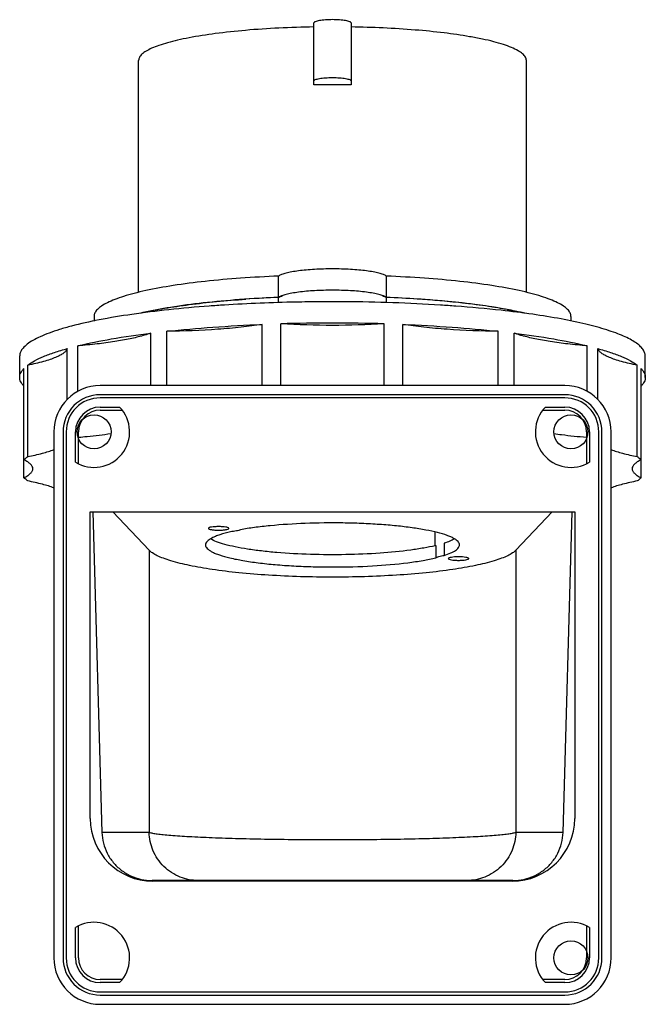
# Model space of a CAD drawing. Header units: millimetres. Extents: x 242 to 343, y -99 to 60.
import ezdxf

# ---------------------------------------------------------------- set-up
doc = ezdxf.new("R2010")
doc.units = ezdxf.units.MM
doc.header["$LTSCALE"] = 30.734
doc.layers.get('0').update_dxf_attribs({"linetype": 'CONTINUOUS'})

msp = doc.modelspace()

# ---------------------------------------------------------------- linework, layer by layer
at = {"color": 7, "linetype": 'Continuous'}
for p, q in [((289.71, 49.26), (289.71, 59.26)), ((295.71, 59.26), (295.71, 49.26)), ((261.41, 15.71), (261.41, 53.2)), ((324.01, 15.71), (324.01, 53.2)), ((284.01, 14.06), (284.01, 18.35)), ((301.41, 14.06), (301.41, 18.35)), ((254.21, 11.84), (254.21, 11.08)), ((331.21, 11.84), (331.21, 11.08)), ((281.35, 0.68), (281.35, 10.54)), ((284.38, 0.68), (284.38, 10.64)), ((301.04, 0.68), (301.04, 10.64)), ((304.07, 0.68), (304.07, 10.54)), ((263.38, 0.68), (263.38, 9.13)), ((265.95, 0.68), (265.95, 9.43)), ((319.47, 0.68), (319.47, 9.43)), ((322.04, 0.68), (322.04, 9.13)), ((249.88, -1.61), (249.88, 6.64)), ((251.6, -0.29), (251.6, 7.08)), ((333.82, -0.29), (333.82, 7.08)), ((335.54, -1.61), (335.54, 6.64)), ((242.21, 1.99), (242.21, 5.44)), ((343.21, 1.99), (343.21, 5.44)), ((242.9, -14.23), (242.9, 3.44)), ((243.5, -10.81), (243.5, 3.96)), ((341.92, -10.81), (341.92, 3.96)), ((342.52, -14.23), (342.52, 3.44)), ((330.21, 0.68), (255.21, 0.68)), ((330.21, -0.82), (255.21, -0.82)), ((330.21, -1.32), (255.21, -1.32)), ((255.21, -2.82), (258.34, -2.82)), ((327.08, -2.82), (330.21, -2.82)), ((255.21, -3.32), (258.77, -3.32)), ((326.65, -3.32), (330.21, -3.32)), ((247.71, -6.82), (247.71, -91.82)), ((249.21, -6.82), (249.21, -91.82)), ((249.71, -6.82), (249.71, -91.82)), ((251.21, -11.72), (251.21, -6.82)), ((251.71, -12), (251.71, -6.82)), ((333.71, -6.82), (333.71, -12)), ((334.21, -6.82), (334.21, -11.72)), ((335.71, -91.82), (335.71, -6.82)), ((336.21, -91.82), (336.21, -6.82)), ((337.71, -91.82), (337.71, -6.82)), ((253.61, -69.32), (253.61, -19.72)), ((253.61, -19.72), (331.81, -19.72)), ((254, -19.73), (255.48, -71.54)), ((263.11, -25.94), (257.22, -19.73)), ((328.2, -19.73), (322.31, -25.94)), ((329.94, -71.54), (331.42, -19.73)), ((331.81, -19.72), (331.81, -69.32)), ((309.31, -25.19), (309.31, -23.03)), ((309.4, -25.19), (309.4, -27.16)), ((310.72, -24.82), (310.72, -26.79)), ((263.11, -25.94), (263.11, -71.54)), ((322.31, -25.94), (322.31, -71.54)), ((263.11, -71.54), (255.48, -71.54)), ((329.94, -71.54), (322.31, -71.54)), ((321.84, -79.32), (263.58, -79.32)), ((321.71, -79.42), (263.71, -79.42)), ((251.21, -91.82), (251.21, -86.91)), ((251.71, -91.82), (251.71, -86.64)), ((333.71, -86.64), (333.71, -91.82)), ((334.21, -86.91), (334.21, -91.82)), ((258.77, -95.32), (255.21, -95.32)), ((330.21, -95.32), (326.65, -95.32)), ((258.34, -95.82), (255.21, -95.82)), ((330.21, -95.82), (327.08, -95.82)), ((255.21, -97.32), (330.21, -97.32)), ((255.21, -97.82), (330.21, -97.82)), ((255.21, -99.32), (330.21, -99.32))]:
    msp.add_line(p, q, dxfattribs=at)
for centre in [(254.21, -6.82), (331.21, -6.82), (331.21, -91.82)]:
    msp.add_circle(centre, 2.75, dxfattribs=at)
for centre, radius, start, end in [((292.71, -130.47), 179.75, 89.0437, 90.9563), ((291.65, -176.8), 191.86, 92.2828, 93.8662), ((293.52, -181.5), 196.56, 86.228, 87.6996), ((294.68, -162.9), 177.92, 85.6889, 86.2055), ((295.74, -148.91), 163.9, 84.5755, 85.6913), ((290.32, -221.92), 236.07, 93.6567, 94.2545), ((292.71, -276.09), 290.29, 90, 90.3964), ((292.71, -276.09), 290.29, 89.6036, 90), ((293.17, -254.41), 268.62, 86.3744, 89.6703), ((295.27, -219.48), 233.62, 85.7421, 86.3464), ((297.39, -131.06), 145.97, 83.8503, 84.559), ((298.09, -184.44), 198.47, 83.6831, 85.8034), ((299.14, -114.83), 129.65, 82.6771, 83.8499), ((301.41, -96.85), 111.53, 81.7475, 82.6568), ((303.76, -80.62), 95.13, 80.3734, 81.7437), ((305.75, -68.58), 82.92, 80.1273, 80.3374), ((306.53, -64.11), 78.38, 79.4405, 80.1296), ((273.59, -38.05), 51.78, 102.7681, 103.2285), ((273.68, -38.45), 52.2, 102.8234, 103.1496), ((311.54, -39.31), 53.09, 77.0551, 77.2287), ((311.88, -37.82), 51.55, 76.6565, 77.2201), ((311.91, -37.68), 51.41, 76.7672, 77.0557), ((292.67, -275.6), 286.36, 89.9927, 91.6606), ((292.72, -277.53), 288.29, 88.345, 90.0017), ((255.21, -6.82), 7.5, 90, 180), ((330.21, -6.82), 7.5, 0, 90), ((255.21, -6.82), 6, 90, 180), ((255.21, -6.82), 5.5, 90, 180), ((330.21, -6.82), 6, 0, 90), ((330.21, -6.82), 5.5, 0, 90), ((254.21, -6.82), 5.75, 238.551, 44.0792), ((255.21, -6.82), 4, 90, 180), ((331.21, -6.82), 5.75, 135.9208, 301.449), ((330.21, -6.82), 4, 0, 90), ((255.21, -6.82), 3.5, 90, 180), ((330.21, -6.82), 3.5, 0, 90), ((303.38, -0.45), 25.46, 283.4547, 283.6922), ((263.71, -69.32), 10.1, 180, 270), ((321.71, -69.32), 10.1, 270, 360), ((254.21, -91.82), 5.75, 315.9208, 121.449), ((331.21, -91.82), 5.75, 58.551, 224.0792), ((255.21, -91.82), 7.5, 180, 270), ((255.21, -91.82), 6, 180, 270), ((255.21, -91.82), 5.5, 180, 270), ((255.21, -91.82), 4, 180, 270), ((255.21, -91.82), 3.5, 180, 270), ((330.21, -91.82), 7.5, 270, 360), ((330.21, -91.82), 6, 270, 360), ((330.21, -91.82), 5.5, 270, 360), ((330.21, -91.82), 4, 270, 360), ((330.21, -91.82), 3.5, 270, 360)]:
    msp.add_arc(centre, radius, start, end, dxfattribs=at)
for points, knots in [([(295.71, 59.26), (295.71, 59.3), (295.66, 59.36), (295.58, 59.42), (295.43, 59.49), (295.18, 59.56), (294.81, 59.64), (294.36, 59.7), (293.65, 59.77), (292.71, 59.8), (291.77, 59.77), (291.06, 59.7), (290.61, 59.64), (290.24, 59.56), (289.99, 59.49), (289.84, 59.42), (289.76, 59.36), (289.71, 59.3), (289.71, 59.26)], [0, 0, 0, 0, 0.018746, 0.032715, 0.050414, 0.097184, 0.158381, 0.232066, 0.315648, 0.499987, 0.684327, 0.767912, 0.841603, 0.902808, 0.949583, 0.967284, 0.981253, 1, 1, 1, 1]), ([(289.71, 58.61), (287.82, 58.58), (284.14, 58.46), (278.83, 58.11), (273.99, 57.59), (270.33, 57.03), (267.77, 56.5), (266.14, 56.09), (264.74, 55.66), (263.57, 55.21), (262.65, 54.74), (261.97, 54.26), (261.53, 53.76), (261.41, 53.37), (261.41, 53.2)], [0, 0, 0, 0, 0.191707, 0.373779, 0.540317, 0.685992, 0.749588, 0.806392, 0.856054, 0.898345, 0.933221, 0.960963, 0.982479, 1, 1, 1, 1]), ([(314.84, 57.04), (313.47, 57.28), (310.55, 57.7), (304.18, 58.33), (299.16, 58.55), (295.71, 58.61)], [0, 0, 0, 0, 0.216922, 0.460569, 1, 1, 1, 1]), ([(324.01, 53.2), (324.01, 53.29), (323.98, 53.48), (323.86, 53.75), (323.67, 54.02), (323.28, 54.39), (322.6, 54.84), (321.56, 55.33), (320.24, 55.81), (318.66, 56.26), (316.84, 56.68), (315.53, 56.93), (314.84, 57.04)], [0, 0, 0, 0, 0.02606, 0.054025, 0.085445, 0.121397, 0.209257, 0.320552, 0.455893, 0.614954, 0.79685, 1, 1, 1, 1]), ([(289.71, 49.91), (289.71, 49.95), (289.76, 50.01), (289.84, 50.06), (289.99, 50.13), (290.24, 50.21), (290.61, 50.28), (291.06, 50.35), (291.77, 50.41), (292.71, 50.44), (293.65, 50.41), (294.36, 50.35), (294.81, 50.28), (295.18, 50.21), (295.43, 50.13), (295.58, 50.06), (295.66, 50.01), (295.71, 49.95), (295.71, 49.91)], [0, 0, 0, 0, 0.018746, 0.032715, 0.050414, 0.097184, 0.158381, 0.232066, 0.315648, 0.499987, 0.684327, 0.767912, 0.841603, 0.902808, 0.949583, 0.967284, 0.981253, 1, 1, 1, 1]), ([(301.41, 18.35), (301.34, 18.4), (301.18, 18.49), (300.78, 18.65), (300.15, 18.84), (299.24, 19.04), (298.15, 19.21), (296.93, 19.34), (295.1, 19.48), (292.71, 19.54), (290.32, 19.48), (288.49, 19.34), (287.27, 19.21), (286.18, 19.04), (285.27, 18.84), (284.64, 18.65), (284.24, 18.49), (284.08, 18.4), (284.01, 18.35)], [0, 0, 0, 0, 0.014133, 0.031081, 0.073366, 0.126309, 0.188772, 0.259241, 0.33594, 0.500001, 0.664062, 0.74076, 0.811228, 0.873691, 0.926634, 0.968919, 0.985867, 1, 1, 1, 1]), ([(284.01, 18.35), (281.96, 18.27), (278, 18.05), (272.32, 17.55), (267.21, 16.89), (263.39, 16.2), (260.73, 15.58), (259.05, 15.1), (257.61, 14.61), (256.42, 14.09), (255.47, 13.57), (254.86, 13.09), (254.51, 12.7), (254.34, 12.41), (254.23, 12.13), (254.21, 11.93), (254.21, 11.84)], [0, 0, 0, 0, 0.196371, 0.379852, 0.545555, 0.689155, 0.751545, 0.807181, 0.855813, 0.89731, 0.931727, 0.959432, 0.971068, 0.981482, 0.990988, 1, 1, 1, 1]), ([(331.21, 11.84), (331.21, 11.93), (331.19, 12.13), (331.08, 12.41), (330.91, 12.7), (330.56, 13.09), (329.95, 13.57), (329, 14.09), (327.81, 14.61), (326.37, 15.1), (324.69, 15.58), (322.03, 16.2), (318.21, 16.89), (313.1, 17.55), (307.42, 18.05), (303.46, 18.27), (301.41, 18.35)], [0, 0, 0, 0, 0.009012, 0.018518, 0.028932, 0.040568, 0.068273, 0.10269, 0.144187, 0.192819, 0.248455, 0.310845, 0.454445, 0.620148, 0.803629, 1, 1, 1, 1]), ([(301.41, 14.91), (301.26, 15.01), (300.86, 15.18), (300.15, 15.4), (299.24, 15.59), (297.71, 15.83), (295.51, 16.02), (292.71, 16.09), (289.91, 16.02), (287.71, 15.83), (286.18, 15.59), (285.27, 15.4), (284.56, 15.18), (284.16, 15.01), (284.01, 14.91)], [0, 0, 0, 0, 0.031042, 0.073338, 0.126285, 0.188755, 0.335919, 0.5, 0.664081, 0.811245, 0.873715, 0.926662, 0.968958, 1, 1, 1, 1]), ([(284.01, 14.91), (281.9, 14.82), (277.83, 14.59), (272.01, 14.07), (266.81, 13.38), (263.58, 12.78), (262.1, 12.45)], [0, 0, 0, 0, 0.286731, 0.553845, 0.793807, 1, 1, 1, 1]), ([(262.15, 12.46), (263.3, 12.72), (265.76, 13.2), (269.71, 13.78), (274.08, 14.27), (277.13, 14.51), (278.72, 14.62)], [0, 0, 0, 0, 0.211129, 0.450964, 0.71546, 1, 1, 1, 1]), ([(284.01, 14.91), (284.1, 14.96), (284.31, 15.07), (284.54, 15.16), (284.66, 15.2)], [0, 0, 0, 0, 0.445697, 1, 1, 1, 1]), ([(300.76, 15.2), (300.88, 15.16), (301.11, 15.07), (301.32, 14.96), (301.41, 14.91)], [0, 0, 0, 0, 0.554314, 1, 1, 1, 1]), ([(319.93, 13.12), (318.59, 13.35), (315.75, 13.78), (309.58, 14.46), (304.74, 14.77), (301.41, 14.91)], [0, 0, 0, 0, 0.219735, 0.462677, 1, 1, 1, 1]), ([(272.8, 13.5), (270.63, 13.34), (266.45, 12.96), (260.52, 12.23), (255.27, 11.37), (251.38, 10.51), (248.7, 9.75), (247.02, 9.19), (245.58, 8.61), (244.39, 8.01), (243.45, 7.4), (242.76, 6.78), (242.32, 6.13), (242.21, 5.66), (242.21, 5.44)], [0, 0, 0, 0, 0.2011, 0.385626, 0.549935, 0.690927, 0.751915, 0.80626, 0.853838, 0.894641, 0.928848, 0.956943, 0.979988, 1, 1, 1, 1]), ([(290.7, 14.2), (289.39, 14.19), (284.24, 14.12), (279.09, 13.91), (275.26, 13.67)], [0, 0, 0, 0, 0.254958, 1, 1, 1, 1]), ([(323.29, 12.46), (323.02, 12.52), (321.91, 12.76), (320.79, 12.97), (319.93, 13.12)], [0, 0, 0, 0, 0.236805, 1, 1, 1, 1]), ([(343.21, 5.44), (343.21, 5.62), (343.13, 6.02), (342.81, 6.58), (342.3, 7.12), (341.6, 7.66), (340.72, 8.18), (339.65, 8.69), (338.39, 9.19), (336.38, 9.87), (333.45, 10.66), (329.45, 11.49), (324.87, 12.23), (321.63, 12.64), (319.93, 12.82)], [0, 0, 0, 0, 0.022077, 0.046698, 0.075709, 0.110213, 0.150794, 0.19774, 0.251152, 0.311011, 0.449607, 0.612119, 0.796445, 1, 1, 1, 1]), ([(320.89, 12.95), (321.1, 12.91), (321.89, 12.76), (322.69, 12.59), (323.27, 12.46)], [0, 0, 0, 0, 0.259836, 1, 1, 1, 1]), ([(265.95, 9.43), (268.42, 9.7), (273.55, 10.15), (278.69, 10.43), (281.35, 10.54)], [0, 0, 0, 0, 0.4834, 1, 1, 1, 1]), ([(281.35, 10.54), (280.23, 10.36), (277.85, 10.05), (272.71, 9.6), (268.7, 9.45), (265.95, 9.43)], [0, 0, 0, 0, 0.220921, 0.465803, 1, 1, 1, 1]), ([(304.07, 10.54), (306.73, 10.43), (311.87, 10.15), (317, 9.7), (319.47, 9.43)], [0, 0, 0, 0, 0.5166, 1, 1, 1, 1]), ([(319.47, 9.43), (316.72, 9.45), (312.71, 9.6), (307.57, 10.05), (305.19, 10.36), (304.07, 10.54)], [0, 0, 0, 0, 0.534197, 0.779079, 1, 1, 1, 1]), ([(251.6, 7.08), (253.38, 7.52), (257.3, 8.3), (261.25, 8.87), (263.38, 9.13)], [0, 0, 0, 0, 0.460916, 1, 1, 1, 1]), ([(262.14, 8.73), (261.45, 8.54), (259.93, 8.18), (257.45, 7.74), (254.63, 7.36), (252.64, 7.17), (251.6, 7.08)], [0, 0, 0, 0, 0.20159, 0.438439, 0.706276, 1, 1, 1, 1]), ([(263.38, 9.13), (263.29, 9.1), (262.88, 8.95), (262.46, 8.82), (262.14, 8.73)], [0, 0, 0, 0, 0.234027, 1, 1, 1, 1]), ([(322.04, 9.13), (324.17, 8.87), (328.12, 8.3), (332.04, 7.52), (333.82, 7.08)], [0, 0, 0, 0, 0.539084, 1, 1, 1, 1]), ([(323.28, 8.73), (323.17, 8.76), (322.75, 8.89), (322.34, 9.02), (322.04, 9.13)], [0, 0, 0, 0, 0.265892, 1, 1, 1, 1]), ([(333.82, 7.08), (332.78, 7.17), (330.79, 7.36), (327.97, 7.74), (325.49, 8.18), (323.97, 8.54), (323.28, 8.73)], [0, 0, 0, 0, 0.293724, 0.561561, 0.79841, 1, 1, 1, 1]), ([(243.5, 3.96), (243.85, 4.23), (244.68, 4.73), (246.13, 5.41), (247.9, 6.06), (249.19, 6.45), (249.88, 6.64)], [0, 0, 0, 0, 0.188856, 0.418177, 0.688727, 1, 1, 1, 1]), ([(249.88, 6.64), (249.84, 6.51), (249.68, 6.23), (249.28, 5.87), (248.71, 5.52), (247.97, 5.18), (247.08, 4.85), (245.58, 4.4), (244.36, 4.13), (243.5, 3.96)], [0, 0, 0, 0, 0.05903, 0.133134, 0.226221, 0.339891, 0.474533, 0.629921, 1, 1, 1, 1]), ([(335.54, 6.64), (336.23, 6.45), (337.52, 6.06), (339.29, 5.41), (340.74, 4.73), (341.57, 4.23), (341.92, 3.96)], [0, 0, 0, 0, 0.311273, 0.581823, 0.811144, 1, 1, 1, 1]), ([(341.92, 3.96), (341.06, 4.13), (339.84, 4.4), (338.34, 4.85), (337.45, 5.18), (336.71, 5.52), (336.14, 5.87), (335.74, 6.23), (335.58, 6.51), (335.54, 6.64)], [0, 0, 0, 0, 0.370079, 0.525467, 0.660109, 0.773779, 0.866866, 0.94097, 1, 1, 1, 1]), ([(242.21, 1.99), (242.21, 2.11), (242.24, 2.37), (242.38, 2.73), (242.6, 3.1), (242.79, 3.33), (242.9, 3.44)], [0, 0, 0, 0, 0.222774, 0.457404, 0.713959, 1, 1, 1, 1]), ([(342.52, 3.44), (342.63, 3.33), (342.82, 3.1), (343.04, 2.73), (343.18, 2.37), (343.21, 2.11), (343.21, 1.99)], [0, 0, 0, 0, 0.286041, 0.542596, 0.777226, 1, 1, 1, 1]), ([(242.9, 0.54), (242.79, 0.66), (242.6, 0.88), (242.38, 1.25), (242.24, 1.62), (242.21, 1.87), (242.21, 1.99)], [0, 0, 0, 0, 0.286041, 0.542596, 0.777226, 1, 1, 1, 1]), ([(343.21, 1.99), (343.21, 1.87), (343.18, 1.62), (343.04, 1.25), (342.82, 0.88), (342.63, 0.66), (342.52, 0.54)], [0, 0, 0, 0, 0.222774, 0.457404, 0.713959, 1, 1, 1, 1]), ([(251.71, -7.68), (252.17, -7.64), (253.92, -7.48), (255.66, -7.28), (256.94, -7.09)], [0, 0, 0, 0, 0.26405, 1, 1, 1, 1]), ([(328.48, -7.09), (328.89, -7.15), (330.63, -7.39), (332.37, -7.57), (333.71, -7.68)], [0, 0, 0, 0, 0.23498, 1, 1, 1, 1]), ([(242.9, -11.33), (242.95, -11.29), (243.14, -11.1), (243.34, -10.93), (243.5, -10.81)], [0, 0, 0, 0, 0.234449, 1, 1, 1, 1]), ([(243.5, -10.81), (244.3, -10.65), (245.74, -10.34), (247.15, -9.91), (247.75, -9.67)], [0, 0, 0, 0, 0.554657, 1, 1, 1, 1]), ([(337.67, -9.67), (338.27, -9.91), (339.68, -10.34), (341.12, -10.65), (341.92, -10.81)], [0, 0, 0, 0, 0.445343, 1, 1, 1, 1]), ([(341.92, -10.81), (341.97, -10.85), (342.18, -11.01), (342.38, -11.19), (342.52, -11.33)], [0, 0, 0, 0, 0.266081, 1, 1, 1, 1]), ([(244.33, -12.78), (244.33, -12.65), (244.26, -12.37), (243.96, -12), (243.49, -11.65), (243.12, -11.44), (242.9, -11.33)], [0, 0, 0, 0, 0.178577, 0.392599, 0.663312, 1, 1, 1, 1]), ([(342.52, -11.33), (342.3, -11.44), (341.93, -11.65), (341.46, -12), (341.16, -12.37), (341.09, -12.65), (341.09, -12.78)], [0, 0, 0, 0, 0.336688, 0.607401, 0.821423, 1, 1, 1, 1]), ([(242.9, -14.23), (243.12, -14.12), (243.49, -13.91), (243.96, -13.56), (244.26, -13.19), (244.33, -12.91), (244.33, -12.78)], [0, 0, 0, 0, 0.336688, 0.607401, 0.821423, 1, 1, 1, 1]), ([(243.5, -14.75), (243.45, -14.71), (243.24, -14.55), (243.04, -14.37), (242.9, -14.23)], [0, 0, 0, 0, 0.266081, 1, 1, 1, 1]), ([(341.09, -12.78), (341.09, -12.91), (341.16, -13.19), (341.46, -13.56), (341.93, -13.91), (342.3, -14.12), (342.52, -14.23)], [0, 0, 0, 0, 0.178577, 0.392599, 0.663312, 1, 1, 1, 1]), ([(342.52, -14.23), (342.47, -14.27), (342.28, -14.46), (342.08, -14.63), (341.92, -14.75)], [0, 0, 0, 0, 0.234449, 1, 1, 1, 1]), ([(247.75, -15.89), (247.15, -15.65), (245.74, -15.22), (244.3, -14.91), (243.5, -14.75)], [0, 0, 0, 0, 0.445343, 1, 1, 1, 1]), ([(341.92, -14.75), (341.12, -14.91), (339.68, -15.22), (338.27, -15.65), (337.67, -15.89)], [0, 0, 0, 0, 0.554657, 1, 1, 1, 1]), ([(275.98, -22.41), (275.98, -22.39), (275.93, -22.34), (275.77, -22.26), (275.44, -22.19), (274.93, -22.14), (274.33, -22.12), (273.72, -22.14), (273.21, -22.19), (272.88, -22.26), (272.72, -22.34), (272.68, -22.39), (272.68, -22.41)], [0, 0, 0, 0, 0.018753, 0.05034, 0.158229, 0.315538, 0.49998, 0.684425, 0.841749, 0.949656, 0.981247, 1, 1, 1, 1]), ([(313.21, -25.09), (313.21, -25), (313.16, -24.8), (312.98, -24.53), (312.68, -24.28), (312.29, -24.02), (311.78, -23.78), (310.91, -23.43), (309.57, -23.04), (307.68, -22.64), (305.47, -22.29), (302.97, -21.99), (300.25, -21.77), (297.36, -21.61), (293.36, -21.5), (288.43, -21.56), (283.67, -21.86), (280.18, -22.26), (278.58, -22.5), (277.83, -22.64)], [0, 0, 0, 0, 0.007468, 0.016118, 0.026719, 0.039664, 0.055133, 0.073189, 0.116961, 0.17046, 0.232732, 0.302537, 0.37843, 0.458809, 0.541958, 0.709405, 0.866496, 0.936958, 1, 1, 1, 1]), ([(276.24, -22.97), (275.65, -23.11), (274.84, -23.33), (273.85, -23.69), (273.27, -23.95), (272.81, -24.22), (272.48, -24.49), (272.26, -24.78), (272.21, -24.99), (272.21, -25.09)], [0, 0, 0, 0, 0.377579, 0.533218, 0.666213, 0.776915, 0.866693, 0.938796, 1, 1, 1, 1]), ([(272.68, -22.41), (272.68, -22.43), (272.72, -22.48), (272.88, -22.56), (273.21, -22.63), (273.72, -22.69), (274.32, -22.71), (274.93, -22.69), (275.44, -22.63), (275.77, -22.56), (275.93, -22.48), (275.98, -22.43), (275.98, -22.41)], [0, 0, 0, 0, 0.018753, 0.05034, 0.158229, 0.315538, 0.49998, 0.684425, 0.841749, 0.949656, 0.981247, 1, 1, 1, 1]), ([(277.83, -22.64), (277.75, -22.68), (277.54, -22.75), (277, -22.88), (276.56, -22.94), (276.24, -22.97)], [0, 0, 0, 0, 0.176947, 0.406226, 1, 1, 1, 1]), ([(272.21, -25.09), (272.21, -25.19), (272.26, -25.4), (272.47, -25.68), (272.8, -25.95), (273.25, -26.22), (273.81, -26.48), (274.78, -26.84), (276.27, -27.24), (278.36, -27.65), (280.81, -28.01), (283.55, -28.29), (286.51, -28.5), (289.63, -28.62), (293.87, -28.68), (298.98, -28.54), (303.81, -28.13), (307.22, -27.63), (308.72, -27.32), (309.4, -27.16)], [0, 0, 0, 0, 0.00754, 0.016399, 0.027401, 0.040948, 0.057209, 0.076231, 0.122375, 0.178679, 0.243971, 0.316774, 0.395382, 0.477926, 0.562427, 0.729162, 0.879702, 0.944397, 1, 1, 1, 1]), ([(309.3, -25.21), (308.69, -25.36), (307.37, -25.62), (304.41, -26.08), (300.2, -26.48), (294.8, -26.71), (289.23, -26.67), (284.69, -26.43), (281.3, -26.09), (279.06, -25.79), (277.08, -25.44), (275.41, -25.05), (274.07, -24.63), (273.3, -24.29), (273, -24.1)], [0, 0, 0, 0, 0.051173, 0.109834, 0.245264, 0.396406, 0.551933, 0.700148, 0.768009, 0.829999, 0.885002, 0.932078, 0.970525, 1, 1, 1, 1]), ([(312.39, -24.12), (312.16, -24.26), (311.61, -24.52), (311.04, -24.72), (310.72, -24.82)], [0, 0, 0, 0, 0.446758, 1, 1, 1, 1]), ([(310.72, -26.79), (311.09, -26.67), (311.73, -26.44), (312.44, -26.08), (312.85, -25.77), (313.05, -25.55), (313.18, -25.32), (313.21, -25.17), (313.21, -25.09)], [0, 0, 0, 0, 0.363789, 0.644943, 0.755937, 0.849367, 0.928767, 1, 1, 1, 1]), ([(322.31, -25.94), (322.15, -26.11), (321.73, -26.44), (320.95, -26.87), (319.96, -27.29), (318.24, -27.86), (315.61, -28.49), (311.94, -29.12), (307.67, -29.64), (301.2, -30.15), (292.71, -30.4), (284.22, -30.15), (277.75, -29.64), (273.48, -29.12), (269.81, -28.49), (267.18, -27.86), (265.46, -27.29), (264.47, -26.87), (263.69, -26.44), (263.27, -26.11), (263.11, -25.94)], [0, 0, 0, 0, 0.011641, 0.026261, 0.044023, 0.064944, 0.115935, 0.17812, 0.24981, 0.328943, 0.5, 0.671057, 0.750189, 0.821879, 0.884064, 0.935055, 0.955976, 0.973738, 0.988359, 1, 1, 1, 1]), ([(309.4, -27.16), (309.46, -27.11), (309.62, -27.03), (310.06, -26.89), (310.44, -26.83), (310.72, -26.79)], [0, 0, 0, 0, 0.157648, 0.379195, 1, 1, 1, 1]), ([(314.71, -27.3), (314.71, -27.28), (314.67, -27.23), (314.51, -27.15), (314.17, -27.08), (313.66, -27.03), (313.06, -27.01), (312.46, -27.03), (311.95, -27.08), (311.62, -27.15), (311.45, -27.23), (311.41, -27.28), (311.41, -27.3)], [0, 0, 0, 0, 0.018753, 0.05034, 0.158229, 0.315538, 0.49998, 0.684425, 0.841749, 0.949656, 0.981247, 1, 1, 1, 1]), ([(311.41, -27.3), (311.41, -27.32), (311.45, -27.37), (311.62, -27.45), (311.95, -27.52), (312.46, -27.57), (313.06, -27.59), (313.66, -27.57), (314.17, -27.52), (314.51, -27.45), (314.67, -27.37), (314.71, -27.32), (314.71, -27.3)], [0, 0, 0, 0, 0.018753, 0.05034, 0.158229, 0.315538, 0.49998, 0.684425, 0.841749, 0.949656, 0.981247, 1, 1, 1, 1]), ([(255.48, -71.54), (255.5, -72.13), (255.66, -73.29), (256.28, -74.95), (257.26, -76.43), (258.55, -77.67), (260.08, -78.61), (261.78, -79.19), (262.98, -79.32), (263.58, -79.32)], [0, 0, 0, 0, 0.140737, 0.282798, 0.424331, 0.567858, 0.710768, 0.85532, 1, 1, 1, 1]), ([(271, -79.32), (270.03, -79.32), (267.99, -78.93), (265.34, -77.2), (263.57, -74.57), (263.14, -72.53), (263.11, -71.54)], [0, 0, 0, 0, 0.239041, 0.497903, 0.75808, 1, 1, 1, 1]), ([(263.11, -71.54), (263.29, -71.59), (263.72, -71.68), (264.48, -71.79), (265.46, -71.9), (267.18, -72.06), (269.8, -72.23), (273.46, -72.39), (277.72, -72.53), (282.45, -72.63), (287.5, -72.69), (292.71, -72.72), (297.92, -72.69), (302.97, -72.63), (307.7, -72.53), (311.96, -72.39), (315.62, -72.23), (318.24, -72.06), (319.96, -71.9), (320.94, -71.79), (321.7, -71.68), (322.13, -71.59), (322.31, -71.54)], [0, 0, 0, 0, 0.009327, 0.02235, 0.039003, 0.059177, 0.109512, 0.171902, 0.24449, 0.325065, 0.411134, 0.500004, 0.588872, 0.67494, 0.755513, 0.828099, 0.890488, 0.940822, 0.960997, 0.97765, 0.990673, 1, 1, 1, 1]), ([(322.31, -71.54), (322.28, -72.53), (321.85, -74.57), (320.08, -77.2), (317.43, -78.93), (315.39, -79.32), (314.42, -79.32)], [0, 0, 0, 0, 0.24192, 0.502097, 0.760959, 1, 1, 1, 1]), ([(321.84, -79.32), (322.44, -79.32), (323.64, -79.19), (325.34, -78.61), (326.87, -77.67), (328.16, -76.43), (329.14, -74.95), (329.76, -73.29), (329.92, -72.13), (329.94, -71.54)], [0, 0, 0, 0, 0.14468, 0.289232, 0.432142, 0.575669, 0.717202, 0.859263, 1, 1, 1, 1])]:
    msp.add_open_spline(points, degree=3, knots=knots, dxfattribs=at)
msp.add_open_spline([(301.04, 10.64), (298.27, 10.47), (292.71, 10.31), (287.15, 10.47), (284.38, 10.64)], degree=3, dxfattribs=at)

doc.saveas('drawing.dxf')
